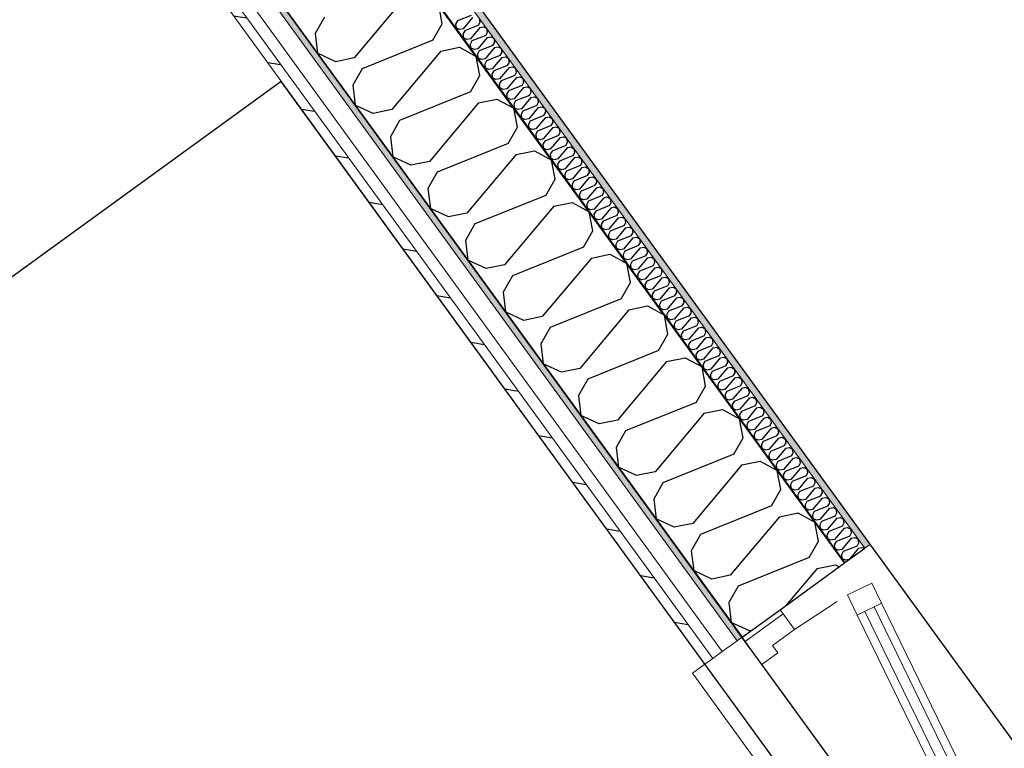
# Model space of a CAD drawing. Header units: millimetres. Extents: x -5000 to 341424, y -9235 to 550260.
# Tile 188 of 236: x 321086 to 323016, y 339263 to 340692. Entities that reach past the tile are written whole.
import ezdxf
from ezdxf.enums import TextEntityAlignment as Align

# ---------------------------------------------------------------- set-up
doc = ezdxf.new("R2010")
doc.units = ezdxf.units.MM
doc.header["$LTSCALE"] = 0.5
doc.header["$MEASUREMENT"] = 0
for name, pattern in [('Akselinje', [1500, 1000, -200, 100, -200]), ('PLINE', [0]), ('Stipling', [400, 200, -200])]:
    doc.linetypes.add(name, pattern=pattern)
for name, color, linetype in [('232- Ikke-bærende yttervegger (Skravur)(Nye konstruksjoner)', 7, 'Continuous'), ('232- Ikke-bærende yttervegger(Nye konstruksjoner)', 7, 'Continuous'), ('244- Vinduer_ dører_ foldevegger(Nye konstruksjoner)', 7, 'Continuous'), ('255- Gulvoverflate(Nye konstruksjoner)', 7, 'Continuous'), ('82-- Modullinjer(Nye konstruksjoner)', 7, 'Continuous'), ('842-M___1_50 Målsetting bygning', 7, 'Continuous'), ('862- M___Nettoareal(Nye konstruksjoner)', 7, 'Continuous'), ('862- M___Nettoareal(Polylinje)(Nye konstruksjoner)', 7, 'Continuous'), ('862- M___Nettoareal(Tekst)(Nye konstruksjoner)', 7, 'Continuous')]:
    doc.layers.add(name, color=color, linetype=linetype)
for name, color, linetype, lineweight in [('234- Vinduer_ dører_ porter(Nye konstruksjoner)', 7, 'Continuous', 0), ('235- Utvendig kledning og overflate(Nye konstruksjoner)', 7, 'Continuous', 0), ('236- Innvendig kledning og overflate(Nye konstruksjoner)', 7, 'Continuous', 0)]:
    doc.layers.add(name, color=color, linetype=linetype, lineweight=lineweight)
doc.styles.add('GENERATED_STYLE_1', font='txt')
doc.styles.add('GENERATED_STYLE_3', font='arial.ttf')
doc.styles.add('GENERATED_STYLE_5', font='arial.ttf')
doc.dimstyles.new('GENERATED_STYLE__4', dxfattribs={"dimtxt": 100, "dimasz": 95, "dimexe": 0.18, "dimexo": 0.0625, "dimgap": 0, "dimtad": 1, "dimdec": 0, "dimzin": 0, "dimdsep": 46, "dimtxsty": 'GENERATED_STYLE_3', "dimblk": 'ARROWHEAD_6', "dimblk1": 'ARROWHEAD_6', "dimblk2": 'ARROWHEAD_6', "dimcen": 0.09, "dimse1": 1, "dimse2": 1, "dimclrd": 256, "dimclre": 256, "dimclrt": 256, "dimadec": 1, "dimazin": 0, "dimtfac": 1, "dimtdec": 4, "dimtmove": 0, "dimatfit": 3, "dimfxl": 1, "dimtolj": 1, "dimtzin": 0, "dimarcsym": 0})
pattern_1 = [(0, (0, 0), (0, 43.30127), [0, -25]), (0, (12.5, 21.65), (0, 43.30127), [0, -25])]

# ---------------------------------------------------------------- blocks, each defined once
blk = doc.blocks.new('LEILIGHET 1__4', base_point=(324773.3, 337046.7))
at = {"layer": '862- M___Nettoareal(Polylinje)(Nye konstruksjoner)', "linetype": 'PLINE', "flags": 128}
blk.add_lwpolyline([(332979.5, 339707.9), (328200.8, 346285.2), (321486, 341406.6), (323434.5, 338724.7), (324809.8, 339724), (327640, 335828.5)], close=True, dxfattribs=at)
at = {"layer": '862- M___Nettoareal(Tekst)(Nye konstruksjoner)', "style": 'GENERATED_STYLE_1'}
for tag, p in [('DUMMY_861', (330844, 345873.6)), ('ROOM_NAME', (330129, 345824.4)), ('DUMMY_862', (330129, 345685.4))]:
    blk.add_attdef(tag, text='', height=100, dxfattribs=at).set_placement(p, align=Align.TOP_LEFT)
blk = doc.blocks.new('UTEPLASS__5', base_point=(324891.6, 335985.4))
at = {"layer": '862- M___Nettoareal(Polylinje)(Nye konstruksjoner)', "linetype": 'PLINE', "flags": 128}
blk.add_lwpolyline([(327176.5, 335786), (324721.3, 339165.2), (323346, 338166), (321598.5, 340571.2), (319414.2, 338984.2), (323747.9, 333019.3), (325932.2, 334606.3), (325801.2, 334786.7)], close=True, dxfattribs=at)
at = {"layer": '862- M___Nettoareal(Tekst)(Nye konstruksjoner)', "style": 'GENERATED_STYLE_1'}
for tag, p in [('DUMMY_861', (325206.5, 336173.6)), ('ROOM_NAME', (324576.8, 336123.8)), ('DUMMY_862', (324576.8, 335985.4))]:
    blk.add_attdef(tag, text='', height=100, dxfattribs=at).set_placement(p, align=Align.TOP_LEFT)
blk = doc.blocks.new('*X243')
at = {"layer": '232- Ikke-bærende yttervegger (Skravur)(Nye konstruksjoner)', "linetype": 'PLINE'}
for p, q in [((321970.7, 340700.9), (321943.8, 340690)), ((321943.8, 340690), (321940.3, 340683.8)), ((321940.3, 340683.8), (321941.2, 340676.3)), ((321973.7, 340696.8), (321955.1, 340674.5)), ((321985, 340681.3), (321988.5, 340687.5)), ((321988.5, 340687.5), (321987.2, 340694.7)), ((321948.1, 340673.1), (321941.2, 340676.3)), ((321955.1, 340674.5), (321948.1, 340673.1)), ((321958.1, 340670.4), (321954.6, 340664.2)), ((321954.6, 340664.2), (321955.5, 340656.6)), ((321985, 340681.3), (321958.1, 340670.4)), ((321988, 340677.1), (321969.3, 340654.9)), ((321988, 340677.1), (321995, 340678.6)), ((321995, 340678.6), (322001.4, 340675)), ((321999.3, 340661.6), (322002.8, 340667.8)), ((322002.8, 340667.8), (322001.4, 340675)), ((321962.3, 340653.5), (321955.5, 340656.6)), ((321969.3, 340654.9), (321962.3, 340653.5)), ((321972.3, 340650.8), (321968.8, 340644.5)), ((321968.8, 340644.5), (321969.7, 340637)), ((321999.3, 340661.6), (321972.3, 340650.8)), ((322002.3, 340657.5), (321983.6, 340635.2)), ((322002.3, 340657.5), (322009.3, 340658.9)), ((322009.3, 340658.9), (322015.7, 340655.4)), ((322013.5, 340642), (322017.1, 340648.2)), ((322017.1, 340648.2), (322015.7, 340655.4)), ((321976.6, 340633.8), (321969.7, 340637)), ((321983.6, 340635.2), (321976.6, 340633.8)), ((321986.6, 340631.1), (321983.1, 340624.9)), ((321983.1, 340624.9), (321984, 340617.4)), ((322013.5, 340642), (321986.6, 340631.1)), ((322016.5, 340637.8), (321997.9, 340615.6)), ((322016.5, 340637.8), (322023.5, 340639.3)), ((322023.5, 340639.3), (322030, 340635.7)), ((322027.8, 340622.3), (322031.3, 340628.5)), ((322031.3, 340628.5), (322030, 340635.7)), ((321990.9, 340614.2), (321984, 340617.4)), ((321997.9, 340615.6), (321990.9, 340614.2)), ((322000.9, 340611.5), (321997.4, 340605.3)), ((321997.4, 340605.3), (321998.3, 340597.7)), ((322027.8, 340622.3), (322000.9, 340611.5)), ((322030.8, 340618.2), (322012.2, 340596)), ((322030.8, 340618.2), (322037.8, 340619.6)), ((322037.8, 340619.6), (322044.2, 340616.1)), ((322042.1, 340602.7), (322045.6, 340608.9)), ((322045.6, 340608.9), (322044.2, 340616.1)), ((322005.2, 340594.5), (321998.3, 340597.7)), ((322012.2, 340596), (322005.2, 340594.5)), ((322015.2, 340591.8), (322011.6, 340585.6)), ((322011.6, 340585.6), (322012.5, 340578.1)), ((322042.1, 340602.7), (322015.2, 340591.8)), ((322045.1, 340598.6), (322026.4, 340576.3)), ((322045.1, 340598.6), (322052.1, 340600)), ((322052.1, 340600), (322058.5, 340596.5)), ((322056.4, 340583), (322059.9, 340589.3)), ((322059.9, 340589.3), (322058.5, 340596.5)), ((322019.4, 340574.9), (322012.5, 340578.1)), ((322026.4, 340576.3), (322019.4, 340574.9)), ((322029.4, 340572.2), (322025.9, 340566)), ((322025.9, 340566), (322026.8, 340558.4)), ((322056.4, 340583), (322029.4, 340572.2)), ((322059.4, 340578.9), (322040.7, 340556.7)), ((322059.4, 340578.9), (322066.3, 340580.3)), ((322066.3, 340580.3), (322072.8, 340576.8)), ((322070.6, 340563.4), (322074.1, 340569.6)), ((322074.1, 340569.6), (322072.8, 340576.8)), ((322033.7, 340555.2), (322026.8, 340558.4)), ((322040.7, 340556.7), (322033.7, 340555.2)), ((322043.7, 340552.5), (322040.2, 340546.3)), ((322040.2, 340546.3), (322041.1, 340538.8)), ((322070.6, 340563.4), (322043.7, 340552.5)), ((322073.6, 340559.3), (322055, 340537)), ((322073.6, 340559.3), (322080.6, 340560.7)), ((322080.6, 340560.7), (322087.1, 340557.2)), ((322084.9, 340543.7), (322088.4, 340550)), ((322088.4, 340550), (322087.1, 340557.2)), ((322048, 340535.6), (322041.1, 340538.8)), ((322055, 340537), (322048, 340535.6)), ((322058, 340532.9), (322054.5, 340526.7)), ((322084.9, 340543.7), (322058, 340532.9)), ((322087.9, 340539.6), (322069.3, 340517.4)), ((322087.9, 340539.6), (322094.9, 340541)), ((322094.9, 340541), (322101.3, 340537.5)), ((322099.2, 340524.1), (322102.7, 340530.3)), ((322102.7, 340530.3), (322101.3, 340537.5)), ((322054.5, 340526.7), (322055.4, 340519.1)), ((322062.3, 340515.9), (322055.4, 340519.1)), ((322069.3, 340517.4), (322062.3, 340515.9)), ((322072.3, 340513.2), (322068.7, 340507)), ((322099.2, 340524.1), (322072.3, 340513.2)), ((322102.2, 340520), (322083.5, 340497.7)), ((322102.2, 340520), (322109.2, 340521.4)), ((322109.2, 340521.4), (322115.6, 340517.9)), ((322113.4, 340504.5), (322117, 340510.7)), ((322117, 340510.7), (322115.6, 340517.9)), ((322068.7, 340507), (322069.6, 340499.5)), ((322076.5, 340496.3), (322069.6, 340499.5)), ((322083.5, 340497.7), (322076.5, 340496.3)), ((322086.5, 340493.6), (322083, 340487.4)), ((322113.4, 340504.5), (322086.5, 340493.6)), ((322116.4, 340500.3), (322097.8, 340478.1)), ((322116.4, 340500.3), (322123.4, 340501.8)), ((322123.4, 340501.8), (322129.9, 340498.2)), ((322127.7, 340484.8), (322131.2, 340491)), ((322131.2, 340491), (322129.9, 340498.2)), ((322083, 340487.4), (322083.9, 340479.8)), ((322090.8, 340476.7), (322083.9, 340479.8)), ((322097.8, 340478.1), (322090.8, 340476.7)), ((322100.8, 340474), (322097.3, 340467.7)), ((322127.7, 340484.8), (322100.8, 340474)), ((322130.7, 340480.7), (322112.1, 340458.4)), ((322130.7, 340480.7), (322137.7, 340482.1)), ((322137.7, 340482.1), (322144.1, 340478.6)), ((322142, 340465.2), (322145.5, 340471.4)), ((322145.5, 340471.4), (322144.1, 340478.6)), ((322097.3, 340467.7), (322098.2, 340460.2)), ((322105.1, 340457), (322098.2, 340460.2)), ((322112.1, 340458.4), (322105.1, 340457)), ((322115.1, 340454.3), (322111.5, 340448.1)), ((322142, 340465.2), (322115.1, 340454.3)), ((322145, 340461), (322126.3, 340438.8)), ((322145, 340461), (322152, 340462.5)), ((322152, 340462.5), (322158.4, 340459)), ((322156.3, 340445.5), (322159.8, 340451.7)), ((322159.8, 340451.7), (322158.4, 340459)), ((322111.5, 340448.1), (322112.5, 340440.6)), ((322119.3, 340437.4), (322112.5, 340440.6)), ((322126.3, 340438.8), (322119.3, 340437.4)), ((322129.3, 340434.7), (322125.8, 340428.5)), ((322156.3, 340445.5), (322129.3, 340434.7)), ((322159.3, 340441.4), (322140.6, 340419.2)), ((322159.3, 340441.4), (322166.3, 340442.8)), ((322166.3, 340442.8), (322172.7, 340439.3)), ((322170.5, 340425.9), (322174.1, 340432.1)), ((322174.1, 340432.1), (322172.7, 340439.3)), ((322125.8, 340428.5), (322126.7, 340420.9)), ((322133.6, 340417.7), (322126.7, 340420.9)), ((322140.6, 340419.2), (322133.6, 340417.7)), ((322143.6, 340415), (322140.1, 340408.8)), ((322170.5, 340425.9), (322143.6, 340415)), ((322173.5, 340421.8), (322154.9, 340399.5)), ((322173.5, 340421.8), (322180.5, 340423.2)), ((322180.5, 340423.2), (322187, 340419.7)), ((322184.8, 340406.2), (322188.3, 340412.5)), ((322188.3, 340412.5), (322187, 340419.7)), ((322140.1, 340408.8), (322141, 340401.3)), ((322147.9, 340398.1), (322141, 340401.3)), ((322154.9, 340399.5), (322147.9, 340398.1)), ((322157.9, 340395.4), (322154.4, 340389.2)), ((322184.8, 340406.2), (322157.9, 340395.4)), ((322187.8, 340402.1), (322169.2, 340379.9)), ((322187.8, 340402.1), (322194.8, 340403.5)), ((322194.8, 340403.5), (322201.2, 340400)), ((322199.1, 340386.6), (322202.6, 340392.8)), ((322202.6, 340392.8), (322201.2, 340400)), ((322154.4, 340389.2), (322155.3, 340381.6)), ((322162.2, 340378.4), (322155.3, 340381.6)), ((322169.2, 340379.9), (322162.2, 340378.4)), ((322172.2, 340375.7), (322168.6, 340369.5)), ((322199.1, 340386.6), (322172.2, 340375.7)), ((322202.1, 340382.5), (322183.4, 340360.2)), ((322202.1, 340382.5), (322209.1, 340383.9)), ((322209.1, 340383.9), (322215.5, 340380.4)), ((322213.3, 340367), (322216.9, 340373.2)), ((322216.9, 340373.2), (322215.5, 340380.4)), ((322168.6, 340369.5), (322169.5, 340362)), ((322176.4, 340358.8), (322169.5, 340362)), ((322183.4, 340360.2), (322176.4, 340358.8)), ((322186.4, 340356.1), (322182.9, 340349.9)), ((322213.3, 340367), (322186.4, 340356.1)), ((322216.3, 340362.8), (322197.7, 340340.6)), ((322216.3, 340362.8), (322223.3, 340364.3)), ((322223.3, 340364.3), (322229.8, 340360.7)), ((322227.6, 340347.3), (322231.1, 340353.5)), ((322231.1, 340353.5), (322229.8, 340360.7)), ((322182.9, 340349.9), (322183.8, 340342.3)), ((322190.7, 340339.2), (322183.8, 340342.3)), ((322197.7, 340340.6), (322190.7, 340339.2)), ((322200.7, 340336.5), (322197.2, 340330.2)), ((322227.6, 340347.3), (322200.7, 340336.5)), ((322230.6, 340343.2), (322212, 340320.9)), ((322230.6, 340343.2), (322237.6, 340344.6)), ((322237.6, 340344.6), (322244.1, 340341.1)), ((322245.4, 340333.9), (322244.1, 340341.1)), ((322197.2, 340330.2), (322198.1, 340322.7)), ((322205, 340319.5), (322198.1, 340322.7)), ((322212, 340320.9), (322205, 340319.5)), ((322215, 340316.8), (322211.5, 340310.6)), ((322241.9, 340327.7), (322215, 340316.8)), ((322244.9, 340323.5), (322226.2, 340301.3)), ((322241.9, 340327.7), (322245.4, 340333.9)), ((322244.9, 340323.5), (322251.9, 340325)), ((322251.9, 340325), (322258.3, 340321.4)), ((322259.7, 340314.2), (322258.3, 340321.4)), ((322211.5, 340310.6), (322212.4, 340303.1)), ((322219.2, 340299.9), (322212.4, 340303.1)), ((322226.2, 340301.3), (322219.2, 340299.9)), ((322229.2, 340297.2), (322225.7, 340290.9)), ((322256.2, 340308), (322229.2, 340297.2)), ((322259.2, 340303.9), (322240.5, 340281.6)), ((322256.2, 340308), (322259.7, 340314.2)), ((322259.2, 340303.9), (322266.2, 340305.3)), ((322266.2, 340305.3), (322272.6, 340301.8)), ((322274, 340294.6), (322272.6, 340301.8)), ((322225.7, 340290.9), (322226.6, 340283.4)), ((322233.5, 340280.2), (322226.6, 340283.4)), ((322240.5, 340281.6), (322233.5, 340280.2)), ((322243.5, 340277.5), (322240, 340271.3)), ((322270.4, 340288.4), (322243.5, 340277.5)), ((322273.4, 340284.2), (322254.8, 340262)), ((322270.4, 340288.4), (322274, 340294.6)), ((322273.4, 340284.2), (322280.4, 340285.7)), ((322280.4, 340285.7), (322286.9, 340282.2)), ((322288.2, 340274.9), (322286.9, 340282.2)), ((322240, 340271.3), (322240.9, 340263.8)), ((322247.8, 340260.6), (322240.9, 340263.8)), ((322254.8, 340262), (322247.8, 340260.6)), ((322257.8, 340257.9), (322254.3, 340251.7)), ((322284.7, 340268.7), (322257.8, 340257.9)), ((322287.7, 340264.6), (322269.1, 340242.4)), ((322284.7, 340268.7), (322288.2, 340274.9)), ((322287.7, 340264.6), (322294.7, 340266)), ((322294.7, 340266), (322301.1, 340262.5)), ((322302.5, 340255.3), (322301.1, 340262.5)), ((322254.3, 340251.7), (322255.2, 340244.1)), ((322262.1, 340240.9), (322255.2, 340244.1)), ((322269.1, 340242.4), (322262.1, 340240.9)), ((322272.1, 340238.2), (322268.5, 340232)), ((322299, 340249.1), (322272.1, 340238.2)), ((322302, 340245), (322283.3, 340222.7)), ((322299, 340249.1), (322302.5, 340255.3)), ((322302, 340245), (322309, 340246.4)), ((322309, 340246.4), (322315.4, 340242.9)), ((322316.8, 340235.7), (322315.4, 340242.9)), ((322268.5, 340232), (322269.4, 340224.5)), ((322276.3, 340221.3), (322269.4, 340224.5)), ((322283.3, 340222.7), (322276.3, 340221.3)), ((322286.3, 340218.6), (322282.8, 340212.4)), ((322313.3, 340229.4), (322286.3, 340218.6)), ((322316.2, 340225.3), (322297.6, 340203.1)), ((322313.3, 340229.4), (322316.8, 340235.7)), ((322316.2, 340225.3), (322323.2, 340226.7)), ((322323.2, 340226.7), (322329.7, 340223.2)), ((322331, 340216), (322329.7, 340223.2)), ((322282.8, 340212.4), (322283.7, 340204.8)), ((322290.6, 340201.6), (322283.7, 340204.8)), ((322297.6, 340203.1), (322290.6, 340201.6)), ((322300.6, 340198.9), (322297.1, 340192.7)), ((322327.5, 340209.8), (322300.6, 340198.9)), ((322330.5, 340205.7), (322311.9, 340183.4)), ((322327.5, 340209.8), (322331, 340216)), ((322330.5, 340205.7), (322337.5, 340207.1)), ((322337.5, 340207.1), (322344, 340203.6)), ((322345.3, 340196.4), (322344, 340203.6)), ((322297.1, 340192.7), (322298, 340185.2)), ((322304.9, 340182), (322298, 340185.2)), ((322311.9, 340183.4), (322304.9, 340182)), ((322341.8, 340190.2), (322314.9, 340179.3)), ((322344.8, 340186), (322326.2, 340163.8)), ((322341.8, 340190.2), (322345.3, 340196.4)), ((322344.8, 340186), (322351.8, 340187.5)), ((322351.8, 340187.5), (322358.2, 340183.9)), ((322359.6, 340176.7), (322358.2, 340183.9)), ((322314.9, 340179.3), (322311.4, 340173.1)), ((322311.4, 340173.1), (322312.3, 340165.5)), ((322319.2, 340162.4), (322312.3, 340165.5)), ((322326.2, 340163.8), (322319.2, 340162.4)), ((322356.1, 340170.5), (322329.2, 340159.7)), ((322359.1, 340166.4), (322340.4, 340144.1)), ((322356.1, 340170.5), (322359.6, 340176.7)), ((322359.1, 340166.4), (322366.1, 340167.8)), ((322366.1, 340167.8), (322372.5, 340164.3)), ((322373.9, 340157.1), (322372.5, 340164.3)), ((322329.2, 340159.7), (322325.6, 340153.4)), ((322325.6, 340153.4), (322326.5, 340145.9)), ((322333.4, 340142.7), (322326.5, 340145.9)), ((322340.4, 340144.1), (322333.4, 340142.7)), ((322370.3, 340150.9), (322343.4, 340140)), ((322373.3, 340146.7), (322354.7, 340124.5)), ((322370.3, 340150.9), (322373.9, 340157.1)), ((322373.3, 340146.7), (322380.3, 340148.2)), ((322380.3, 340148.2), (322386.8, 340144.6)), ((322388.1, 340137.4), (322386.8, 340144.6)), ((322343.4, 340140), (322339.9, 340133.8)), ((322339.9, 340133.8), (322340.8, 340126.3)), ((322347.7, 340123.1), (322340.8, 340126.3)), ((322354.7, 340124.5), (322347.7, 340123.1)), ((322384.6, 340131.2), (322357.7, 340120.4)), ((322387.6, 340127.1), (322369, 340104.9)), ((322384.6, 340131.2), (322388.1, 340137.4)), ((322387.6, 340127.1), (322394.6, 340128.5)), ((322394.6, 340128.5), (322401, 340125)), ((322402.4, 340117.8), (322401, 340125)), ((322357.7, 340120.4), (322354.2, 340114.2)), ((322354.2, 340114.2), (322355.1, 340106.6)), ((322362, 340103.4), (322355.1, 340106.6)), ((322369, 340104.9), (322362, 340103.4)), ((322398.9, 340111.6), (322372, 340100.7)), ((322401.9, 340107.5), (322383.2, 340085.2)), ((322398.9, 340111.6), (322402.4, 340117.8)), ((322401.9, 340107.5), (322408.9, 340108.9)), ((322408.9, 340108.9), (322415.3, 340105.4)), ((322416.7, 340098.2), (322415.3, 340105.4)), ((322372, 340100.7), (322368.4, 340094.5)), ((322368.4, 340094.5), (322369.3, 340087)), ((322376.2, 340083.8), (322369.3, 340087)), ((322383.2, 340085.2), (322376.2, 340083.8)), ((322413.2, 340091.9), (322386.2, 340081.1)), ((322416.2, 340087.8), (322397.5, 340065.6)), ((322413.2, 340091.9), (322416.7, 340098.2)), ((322416.2, 340087.8), (322423.2, 340089.2)), ((322423.2, 340089.2), (322429.6, 340085.7)), ((322430.9, 340078.5), (322429.6, 340085.7)), ((322386.2, 340081.1), (322382.7, 340074.9)), ((322382.7, 340074.9), (322383.6, 340067.3)), ((322390.5, 340064.1), (322383.6, 340067.3)), ((322397.5, 340065.6), (322390.5, 340064.1)), ((322427.4, 340072.3), (322400.5, 340061.4)), ((322430.4, 340068.2), (322411.8, 340045.9)), ((322427.4, 340072.3), (322430.9, 340078.5)), ((322430.4, 340068.2), (322437.4, 340069.6)), ((322437.4, 340069.6), (322443.9, 340066.1)), ((322445.2, 340058.9), (322443.9, 340066.1)), ((322400.5, 340061.4), (322397, 340055.2)), ((322397, 340055.2), (322397.9, 340047.7)), ((322404.8, 340044.5), (322397.9, 340047.7)), ((322411.8, 340045.9), (322404.8, 340044.5)), ((322441.7, 340052.6), (322414.8, 340041.8)), ((322444.7, 340048.5), (322426.1, 340026.3)), ((322441.7, 340052.6), (322445.2, 340058.9)), ((322444.7, 340048.5), (322451.7, 340049.9)), ((322451.7, 340049.9), (322458.1, 340046.4)), ((322459.5, 340039.2), (322458.1, 340046.4)), ((322414.8, 340041.8), (322411.3, 340035.6)), ((322411.3, 340035.6), (322412.2, 340028)), ((322419.1, 340024.8), (322412.2, 340028)), ((322426.1, 340026.3), (322419.1, 340024.8)), ((322456, 340033), (322429.1, 340022.1)), ((322459, 340028.9), (322440.3, 340006.6)), ((322456, 340033), (322459.5, 340039.2)), ((322459, 340028.9), (322466, 340030.3)), ((322466, 340030.3), (322472.4, 340026.8)), ((322473.8, 340019.6), (322472.4, 340026.8)), ((322429.1, 340022.1), (322425.5, 340015.9)), ((322425.5, 340015.9), (322426.4, 340008.4)), ((322433.3, 340005.2), (322426.4, 340008.4)), ((322440.3, 340006.6), (322433.3, 340005.2)), ((322470.2, 340013.4), (322443.3, 340002.5)), ((322473.2, 340009.2), (322454.6, 339987)), ((322470.2, 340013.4), (322473.8, 340019.6)), ((322473.2, 340009.2), (322480.2, 340010.7)), ((322480.2, 340010.7), (322486.7, 340007.1)), ((322488, 339999.9), (322486.7, 340007.1)), ((322443.3, 340002.5), (322439.8, 339996.3)), ((322439.8, 339996.3), (322440.7, 339988.7)), ((322447.6, 339985.6), (322440.7, 339988.7)), ((322454.6, 339987), (322447.6, 339985.6)), ((322484.5, 339993.7), (322457.6, 339982.9)), ((322487.5, 339989.6), (322468.9, 339967.3)), ((322484.5, 339993.7), (322488, 339999.9)), ((322487.5, 339989.6), (322494.5, 339991)), ((322494.5, 339991), (322501, 339987.5)), ((322502.3, 339980.3), (322501, 339987.5)), ((322457.6, 339982.9), (322454.1, 339976.6)), ((322454.1, 339976.6), (322455, 339969.1)), ((322461.9, 339965.9), (322455, 339969.1)), ((322468.9, 339967.3), (322461.9, 339965.9)), ((322498.8, 339974.1), (322471.9, 339963.2)), ((322501.8, 339969.9), (322483.1, 339947.7)), ((322498.8, 339974.1), (322502.3, 339980.3)), ((322501.8, 339969.9), (322508.8, 339971.4)), ((322508.8, 339971.4), (322515.2, 339967.9)), ((322516.6, 339960.6), (322515.2, 339967.9)), ((322471.9, 339963.2), (322468.4, 339957)), ((322468.4, 339957), (322469.3, 339949.5)), ((322476.1, 339946.3), (322469.3, 339949.5)), ((322513.1, 339954.4), (322486.1, 339943.6)), ((322516.1, 339950.3), (322497.4, 339928.1)), ((322513.1, 339954.4), (322516.6, 339960.6)), ((322516.1, 339950.3), (322523.1, 339951.7)), ((322523.1, 339951.7), (322529.5, 339948.2)), ((322530.9, 339941), (322529.5, 339948.2)), ((322483.1, 339947.7), (322476.1, 339946.3)), ((322486.1, 339943.6), (322482.6, 339937.4)), ((322482.6, 339937.4), (322483.5, 339929.8)), ((322490.4, 339926.6), (322483.5, 339929.8)), ((322527.3, 339934.8), (322500.4, 339923.9)), ((322530.3, 339930.7), (322511.7, 339908.4)), ((322527.3, 339934.8), (322530.9, 339941)), ((322530.3, 339930.7), (322537.3, 339932.1)), ((322537.3, 339932.1), (322543.8, 339928.6)), ((322497.4, 339928.1), (322490.4, 339926.6)), ((322500.4, 339923.9), (322496.9, 339917.7)), ((322496.9, 339917.7), (322497.8, 339910.2)), ((322504.7, 339907), (322497.8, 339910.2)), ((322541.6, 339915.1), (322514.7, 339904.3)), ((322544.6, 339911), (322526, 339888.8)), ((322541.6, 339915.1), (322545.1, 339921.4)), ((322545.1, 339921.4), (322543.8, 339928.6)), ((322544.6, 339911), (322551.6, 339912.4)), ((322551.6, 339912.4), (322558, 339908.9)), ((322511.7, 339908.4), (322504.7, 339907)), ((322514.7, 339904.3), (322511.2, 339898.1)), ((322511.2, 339898.1), (322512.1, 339890.5)), ((322519, 339887.3), (322512.1, 339890.5)), ((322555.9, 339895.5), (322529, 339884.6)), ((322558.9, 339891.4), (322540.2, 339869.1)), ((322555.9, 339895.5), (322559.4, 339901.7)), ((322559.4, 339901.7), (322558, 339908.9)), ((322558.9, 339891.4), (322565.9, 339892.8)), ((322565.9, 339892.8), (322572.3, 339889.3)), ((322526, 339888.8), (322519, 339887.3)), ((322529, 339884.6), (322525.4, 339878.4)), ((322525.4, 339878.4), (322526.3, 339870.9)), ((322533.2, 339867.7), (322526.3, 339870.9)), ((322570.1, 339875.9), (322543.2, 339865)), ((322573.1, 339871.7), (322554.5, 339849.5)), ((322570.1, 339875.9), (322573.7, 339882.1)), ((322573.7, 339882.1), (322572.3, 339889.3)), ((322573.1, 339871.7), (322580.1, 339873.2)), ((322580.1, 339873.2), (322586.6, 339869.6)), ((322540.2, 339869.1), (322533.2, 339867.7)), ((322543.2, 339865), (322539.7, 339858.8)), ((322539.7, 339858.8), (322540.6, 339851.2)), ((322584.4, 339856.2), (322557.5, 339845.4)), ((322587.4, 339852.1), (322568.8, 339829.8)), ((322584.4, 339856.2), (322587.9, 339862.4)), ((322587.9, 339862.4), (322586.6, 339869.6)), ((322587.4, 339852.1), (322594.4, 339853.5)), ((322594.4, 339853.5), (322600.9, 339850)), ((322547.5, 339848.1), (322540.6, 339851.2)), ((322554.5, 339849.5), (322547.5, 339848.1)), ((322557.5, 339845.4), (322554, 339839.1)), ((322554, 339839.1), (322554.9, 339831.6)), ((322598.7, 339836.6), (322571.8, 339825.7)), ((322601.7, 339832.4), (322583.1, 339810.2)), ((322598.7, 339836.6), (322602.2, 339842.8)), ((322602.2, 339842.8), (322600.9, 339850)), ((322601.7, 339832.4), (322608.7, 339833.9)), ((322608.7, 339833.9), (322615.1, 339830.3)), ((322561.8, 339828.4), (322554.9, 339831.6)), ((322568.8, 339829.8), (322561.8, 339828.4)), ((322571.8, 339825.7), (322568.3, 339819.5)), ((322568.3, 339819.5), (322569.2, 339812)), ((322613, 339816.9), (322586, 339806.1)), ((322613, 339816.9), (322616.5, 339823.1)), ((322616.5, 339823.1), (322615.1, 339830.3)), ((322616, 339812.8), (322623, 339814.2)), ((322623, 339814.2), (322629.4, 339810.7)), ((322576.1, 339808.8), (322569.2, 339812)), ((322583.1, 339810.2), (322576.1, 339808.8)), ((322586, 339806.1), (322582.5, 339799.8)), ((322582.5, 339799.8), (322583.4, 339792.3)), ((322616, 339812.8), (322597.3, 339790.5)), ((322627.2, 339797.3), (322600.3, 339786.4)), ((322627.2, 339797.3), (322630.8, 339803.5)), ((322630.8, 339803.5), (322629.4, 339810.7)), ((322630.2, 339793.1), (322637.2, 339794.6)), ((322637.2, 339794.6), (322643.7, 339791.1)), ((322590.3, 339789.1), (322583.4, 339792.3)), ((322597.3, 339790.5), (322590.3, 339789.1)), ((322600.3, 339786.4), (322596.8, 339780.2)), ((322596.8, 339780.2), (322597.7, 339772.7)), ((322630.2, 339793.1), (322611.6, 339770.9)), ((322641.5, 339777.6), (322614.6, 339766.8)), ((322641.5, 339777.6), (322645, 339783.8)), ((322645, 339783.8), (322643.7, 339791.1)), ((322644.5, 339773.5), (322651.5, 339774.9)), ((322651.5, 339774.9), (322657.9, 339771.4)), ((322604.6, 339769.5), (322597.7, 339772.7)), ((322611.6, 339770.9), (322604.6, 339769.5)), ((322614.6, 339766.8), (322611.1, 339760.6)), ((322611.1, 339760.6), (322612, 339753)), ((322644.5, 339773.5), (322625.9, 339751.3)), ((322655.8, 339758), (322628.9, 339747.1)), ((322655.8, 339758), (322659.3, 339764.2)), ((322659.3, 339764.2), (322657.9, 339771.4)), ((322658.8, 339753.9), (322665.8, 339755.3)), ((322665.8, 339755.3), (322672.2, 339751.8)), ((322618.9, 339749.8), (322612, 339753)), ((322625.9, 339751.3), (322618.9, 339749.8)), ((322628.9, 339747.1), (322625.3, 339740.9)), ((322625.3, 339740.9), (322626.2, 339733.4)), ((322658.8, 339753.9), (322640.1, 339731.6)), ((322670.1, 339738.3), (322643.1, 339727.5)), ((322670.1, 339738.3), (322673.6, 339744.6)), ((322673.6, 339744.6), (322672.2, 339751.8)), ((322633.1, 339730.2), (322626.2, 339733.4)), ((322640.1, 339731.6), (322633.1, 339730.2)), ((322643.1, 339727.5), (322639.6, 339721.3)), ((322639.6, 339721.3), (322640.5, 339713.7)), ((322673.1, 339734.2), (322654.4, 339712)), ((322684.3, 339718.7), (322657.4, 339707.8)), ((322673.1, 339734.2), (322680.1, 339735.6)), ((322680.1, 339735.6), (322686.5, 339732.1)), ((322684.3, 339718.7), (322687.8, 339724.9)), ((322687.8, 339724.9), (322686.5, 339732.1)), ((322647.4, 339710.5), (322640.5, 339713.7)), ((322654.4, 339712), (322647.4, 339710.5)), ((322657.4, 339707.8), (322653.9, 339701.6)), ((322653.9, 339701.6), (322654.8, 339694.1)), ((322687.3, 339714.6), (322668.7, 339692.3)), ((322698.6, 339699.1), (322671.7, 339688.2)), ((322687.3, 339714.6), (322694.3, 339716)), ((322694.3, 339716), (322700.8, 339712.5)), ((322698.6, 339699.1), (322702.1, 339705.3)), ((322702.1, 339705.3), (322700.8, 339712.5)), ((322661.7, 339690.9), (322654.8, 339694.1)), ((322668.7, 339692.3), (322661.7, 339690.9)), ((322671.7, 339688.2), (322668.2, 339682)), ((322668.2, 339682), (322669.1, 339674.4)), ((322701.6, 339694.9), (322683, 339672.7)), ((322712.9, 339679.4), (322686, 339668.6)), ((322701.6, 339694.9), (322708.6, 339696.4)), ((322708.6, 339696.4), (322715, 339692.8)), ((322712.9, 339679.4), (322716.4, 339685.6)), ((322716.4, 339685.6), (322715, 339692.8)), ((322676, 339671.3), (322669.1, 339674.4)), ((322683, 339672.7), (322676, 339671.3)), ((322686, 339668.6), (322682.4, 339662.3)), ((322682.4, 339662.3), (322683.3, 339654.8)), ((322715.9, 339675.3), (322697.2, 339653)), ((322727.1, 339659.8), (322700.2, 339648.9)), ((322715.9, 339675.3), (322722.9, 339676.7)), ((322722.9, 339676.7), (322729.3, 339673.2)), ((322727.1, 339659.8), (322730.7, 339666)), ((322730.7, 339666), (322729.3, 339673.2)), ((322690.2, 339651.6), (322683.3, 339654.8)), ((322697.2, 339653), (322690.2, 339651.6)), ((322700.2, 339648.9), (322696.7, 339642.7)), ((322696.7, 339642.7), (322697.6, 339635.2)), ((322730.1, 339655.6), (322711.5, 339633.4)), ((322730.1, 339655.6), (322737.1, 339657.1)), ((322737.1, 339657.1), (322741.2, 339654.9)), ((322704.5, 339632), (322697.6, 339635.2)), ((322711.5, 339633.4), (322704.5, 339632))]:
    blk.add_line(p, q, dxfattribs=at)
blk = doc.blocks.new('*X245')
at = {"layer": '232- Ikke-bærende yttervegger (Skravur)(Nye konstruksjoner)', "linetype": 'PLINE'}
for p, q in [((321837.7, 340732.3), (321741.3, 340617.4)), ((321914.1, 340684.3), (321907.1, 340721.5)), ((321683.1, 340697.6), (321664.9, 340665.5)), ((321895.9, 340652.2), (321914.1, 340684.3)), ((321664.9, 340665.5), (321669.6, 340626.5)), ((321895.9, 340652.2), (321756.8, 340596.1)), ((321705.2, 340610), (321669.6, 340626.5)), ((321911.4, 340630.9), (321815.1, 340515.9)), ((321911.4, 340630.9), (321947.6, 340638.2)), ((321947.6, 340638.2), (321980.8, 340620)), ((321741.3, 340617.4), (321705.2, 340610)), ((321987.8, 340582.8), (321980.8, 340620)), ((321756.8, 340596.1), (321738.6, 340564)), ((321969.6, 340550.7), (321987.8, 340582.8)), ((321738.6, 340564), (321743.3, 340525)), ((321969.6, 340550.7), (321830.6, 340494.6)), ((321985.1, 340529.4), (321888.8, 340414.4)), ((321985.1, 340529.4), (322021.3, 340536.7)), ((322021.3, 340536.7), (322054.6, 340518.5)), ((321778.9, 340508.5), (321743.3, 340525)), ((321815.1, 340515.9), (321778.9, 340508.5)), ((322061.6, 340481.3), (322054.6, 340518.5)), ((321830.6, 340494.6), (321812.4, 340462.5)), ((322043.4, 340449.2), (322061.6, 340481.3)), ((321812.4, 340462.5), (321817, 340423.5)), ((322043.4, 340449.2), (321904.3, 340393.1)), ((322058.9, 340427.9), (322095, 340435.2)), ((322095, 340435.2), (322128.3, 340417.1)), ((321852.7, 340407), (321817, 340423.5)), ((321888.8, 340414.4), (321852.7, 340407)), ((322058.9, 340427.9), (321962.6, 340312.9)), ((322135.3, 340379.8), (322128.3, 340417.1)), ((321904.3, 340393.1), (321886.1, 340361)), ((322117.1, 340347.7), (322135.3, 340379.8)), ((321886.1, 340361), (321890.8, 340322)), ((322117.1, 340347.7), (321978, 340291.6)), ((321926.4, 340305.6), (321890.8, 340322)), ((322132.6, 340326.4), (322036.3, 340211.4)), ((322132.6, 340326.4), (322168.8, 340333.7)), ((322168.8, 340333.7), (322202, 340315.6)), ((322209.1, 340278.3), (322202, 340315.6)), ((321962.6, 340312.9), (321926.4, 340305.6)), ((321978, 340291.6), (321959.9, 340259.5)), ((322190.9, 340246.2), (322209.1, 340278.3)), ((321959.9, 340259.5), (321964.5, 340220.5)), ((322190.9, 340246.2), (322051.8, 340190.1)), ((322000.1, 340204.1), (321964.5, 340220.5)), ((322206.4, 340224.9), (322110, 340109.9)), ((322206.4, 340224.9), (322242.5, 340232.3)), ((322242.5, 340232.3), (322275.8, 340214.1)), ((322036.3, 340211.4), (322000.1, 340204.1)), ((322282.8, 340176.8), (322275.8, 340214.1)), ((322051.8, 340190.1), (322033.6, 340158)), ((322264.6, 340144.7), (322282.8, 340176.8)), ((322033.6, 340158), (322038.3, 340119)), ((322264.6, 340144.7), (322125.5, 340088.6)), ((322280.1, 340123.4), (322183.8, 340008.4)), ((322280.1, 340123.4), (322316.3, 340130.8)), ((322316.3, 340130.8), (322349.5, 340112.6)), ((322073.9, 340102.6), (322038.3, 340119)), ((322110, 340109.9), (322073.9, 340102.6)), ((322356.5, 340075.3), (322349.5, 340112.6)), ((322125.5, 340088.6), (322107.3, 340056.5)), ((322338.3, 340043.2), (322356.5, 340075.3)), ((322107.3, 340056.5), (322112, 340017.5)), ((322338.3, 340043.2), (322199.3, 339987.1)), ((322353.8, 340021.9), (322390, 340029.3)), ((322390, 340029.3), (322423.3, 340011.1)), ((322147.6, 340001.1), (322112, 340017.5)), ((322183.8, 340008.4), (322147.6, 340001.1)), ((322353.8, 340021.9), (322257.5, 339907)), ((322430.3, 339973.8), (322423.3, 340011.1)), ((322199.3, 339987.1), (322181.1, 339955)), ((322412.1, 339941.7), (322430.3, 339973.8)), ((322181.1, 339955), (322185.7, 339916.1)), ((322412.1, 339941.7), (322273, 339885.6)), ((322221.4, 339899.6), (322185.7, 339916.1)), ((322427.6, 339920.4), (322331.3, 339805.5)), ((322427.6, 339920.4), (322463.7, 339927.8)), ((322463.7, 339927.8), (322497, 339909.6)), ((322504, 339872.3), (322497, 339909.6)), ((322257.5, 339907), (322221.4, 339899.6)), ((322273, 339885.6), (322254.8, 339853.5)), ((322485.8, 339840.2), (322504, 339872.3)), ((322254.8, 339853.5), (322259.5, 339814.6)), ((322485.8, 339840.2), (322346.7, 339784.1)), ((322295.1, 339798.1), (322259.5, 339814.6)), ((322501.3, 339818.9), (322405, 339704)), ((322501.3, 339818.9), (322537.5, 339826.3)), ((322537.5, 339826.3), (322570.7, 339808.1)), ((322331.3, 339805.5), (322295.1, 339798.1)), ((322577.8, 339770.8), (322570.7, 339808.1)), ((322346.7, 339784.1), (322328.6, 339752)), ((322559.6, 339738.7), (322577.8, 339770.8)), ((322328.6, 339752), (322333.2, 339713.1)), ((322559.6, 339738.7), (322420.5, 339682.6)), ((322575, 339717.4), (322478.7, 339602.5)), ((322575, 339717.4), (322611.2, 339724.8)), ((322611.2, 339724.8), (322644.5, 339706.6)), ((322368.8, 339696.6), (322333.2, 339713.1)), ((322405, 339704), (322368.8, 339696.6)), ((322651.5, 339669.4), (322644.5, 339706.6)), ((322420.5, 339682.6), (322402.3, 339650.5)), ((322633.3, 339637.2), (322651.5, 339669.4)), ((322402.3, 339650.5), (322407, 339611.6)), ((322633.3, 339637.2), (322494.2, 339581.2)), ((322648.8, 339615.9), (322685, 339623.3)), ((322685, 339623.3), (322692.3, 339619.3)), ((322442.6, 339595.1), (322407, 339611.6)), ((322478.7, 339602.5), (322442.6, 339595.1)), ((322648.8, 339615.9), (322588.4, 339543.8)), ((322494.2, 339581.2), (322476, 339549)), ((322476, 339549), (322480.7, 339510.1)), ((322516.3, 339493.6), (322480.7, 339510.1)), ((322520.4, 339494.4), (322516.3, 339493.6))]:
    blk.add_line(p, q, dxfattribs=at)
blk = doc.blocks.new('Vindu[23]')
at = {"layer": '234- Vinduer_ dører_ porter(Nye konstruksjoner)', "linetype": 'PLINE'}
for p, q in [((322752.7, 339663.2), (323405.1, 338765.2)), ((322708.4, 339564), (322756, 339587.2)), ((322756, 339587.2), (322775.3, 339547.7)), ((322727.7, 339524.5), (322708.4, 339564)), ((322775.3, 339547.7), (322727.7, 339524.5)), ((322775.3, 339547.7), (323181.2, 338715.4)), ((322507.7, 339472.9), (322582.2, 339527)), ((322576.3, 339535), (322582.2, 339527)), ((322582.2, 339527), (322604.5, 339496.2)), ((323133.6, 338692.2), (322727.7, 339524.5)), ((323148.4, 338699.4), (322742.5, 339531.7)), ((322760.5, 339540.5), (323166.4, 338708.2)), ((322604.5, 339496.2), (322561.6, 339465.1)), ((322507.7, 339472.9), (322501.9, 339481)), ((322540.7, 339427.6), (322507.7, 339472.9)), ((322572.2, 339450.5), (322540.7, 339427.6)), ((322561.6, 339465.1), (322572.2, 339450.5)), ((322429, 339428.1), (322404.8, 339410.4)), ((322429, 339428.1), (323081.5, 338530.1)), ((322404.8, 339410.4), (323057.2, 338512.4))]:
    blk.add_line(p, q, dxfattribs=at)
at = {"layer": '234- Vinduer_ dører_ porter(Nye konstruksjoner)', "linetype": 'Stipling'}
blk.add_line((322604.5, 339496.2), (322708.4, 339564), dxfattribs=at)
at = {"layer": '235- Utvendig kledning og overflate(Nye konstruksjoner)', "linetype": 'PLINE'}
for p, q in [((322463, 339452.8), (322492.1, 339473.9)), ((322492.1, 339473.9), (322501.9, 339481)), ((322444.4, 339439.2), (322463, 339452.8)), ((322429, 339428.1), (322444.4, 339439.2))]:
    blk.add_line(p, q, dxfattribs=at)
at = {"layer": '236- Innvendig kledning og overflate(Nye konstruksjoner)', "linetype": 'PLINE'}
for p, q in [((322742.1, 339655.5), (322752.7, 339663.2)), ((322702.5, 339626.7), (322703.3, 339627.3))]:
    blk.add_line(p, q, dxfattribs=at)
at = {"layer": '244- Vinduer_ dører_ foldevegger(Nye konstruksjoner)', "linetype": 'PLINE'}
for p, q in [((322703.3, 339627.3), (322742.1, 339655.5)), ((322576.3, 339535), (322702.5, 339626.7)), ((322501.9, 339481), (322576.3, 339535)), ((322501.9, 339481), (322576.3, 339535))]:
    blk.add_line(p, q, dxfattribs=at)
blk = doc.blocks.new('Standard grid marker[106]', base_point=(327836.7, 332138.2))
at = {"layer": '82-- Modullinjer(Nye konstruksjoner)', "linetype": 'Akselinje'}
blk.add_line((327719.1, 332300), (320204.8, 342642.6), dxfattribs=at)
at = {"layer": '82-- Modullinjer(Nye konstruksjoner)', "style": 'GENERATED_STYLE_5'}
blk.add_attdef('AC_MarkerText_1', text='', height=100, rotation=360, dxfattribs=at).set_placement((327910.2, 332090.2), align=Align.TOP_CENTER)
blk = doc.blocks.new('*D906')
at = {"layer": '842-M___1_50 Målsetting bygning', "linetype": 'PLINE'}
for p, q in [((321202.6, 338537), (319935.9, 340280.4)), ((321278.4, 338592.1), (321126.8, 338481.9)), ((321132.8, 338548.1), (321272.4, 338525.9)), ((321855, 337639), (321202.6, 338537)), ((321930.9, 337694.1), (321779.2, 337583.9)), ((321785.2, 337650.1), (321924.9, 337627.9)), ((321920.9, 337548.4), (321855, 337639))]:
    blk.add_line(p, q, dxfattribs=at)
at = {"layer": '842-M___1_50 Målsetting bygning', "char_height": 100, "attachment_point": 7, "rotation": 306, "style": 'GENERATED_STYLE_3'}
for s, insert in [('\\A1;{\\pql;\\fArial|b0|i0|c0|p0;\\W1.000000;1\xa0110}', (321447.1, 338234.5)), ('\\A1;{\\pql;\\fArial|b0|i0|c0|p0;\\W1.000000;2\xa0210}', (321330.9, 338156.3)), ('\\A1;{\\pql;\\fArial|b0|i0|c0|p0;\\W1.000000;112}', (321953.1, 337776.2))]:
    blk.add_mtext(s, dxfattribs=dict(at, insert=insert))
blk = doc.blocks.new('ARROWHEAD_6')
at = {"linetype": 'Continuous'}
for p, q in [((-0.5, -0.5), (0.5, 0.5)), ((0, 0), (-1, 0))]:
    blk.add_line(p, q, dxfattribs=at)
blk = doc.blocks.new('*D907')
at = {"layer": '842-M___1_50 Målsetting bygning', "linetype": 'PLINE'}
for p, q in [((319866.1, 340291.5), (320005.8, 340269.4)), ((321202.6, 338537), (319935.9, 340280.4)), ((321132.8, 338548.1), (321272.4, 338525.9))]:
    blk.add_line(p, q, dxfattribs=at)
at = {"layer": '842-M___1_50 Målsetting bygning', "insert": (320484.6, 339559.3), "char_height": 100, "attachment_point": 7, "rotation": 306, "style": 'GENERATED_STYLE_3'}
blk.add_mtext('\\A1;{\\pql;\\fArial|b0|i0|c0|p0;\\W1.000000;2\xa0155}', dxfattribs=at)
blk = doc.blocks.new('*D908')
at = {"layer": '842-M___1_50 Målsetting bygning', "linetype": 'PLINE'}
for p, q in [((319882.5, 340513.5), (319730.8, 340403.3)), ((319806.6, 340458.4), (319762.5, 340519.1)), ((319876.5, 340447.4), (319736.8, 340469.5)), ((319935.9, 340280.4), (319806.6, 340458.4)), ((320011.8, 340335.5), (319860.1, 340225.3)), ((319866.1, 340291.5), (320005.8, 340269.4)), ((321202.6, 338537), (319935.9, 340280.4))]:
    blk.add_line(p, q, dxfattribs=at)
at = {"layer": '842-M___1_50 Målsetting bygning', "insert": (319820.2, 340473.7), "char_height": 100, "attachment_point": 7, "rotation": 306, "style": 'GENERATED_STYLE_3'}
blk.add_mtext('\\A1;{\\pql;\\fArial|b0|i0|c0|p0;\\W1.000000;220}', dxfattribs=at)
blk = doc.blocks.new('SOV__42', base_point=(324008.6, 341303.6))
at = {"layer": '862- M___Nettoareal(Polylinje)(Nye konstruksjoner)', "linetype": 'PLINE', "flags": 128}
blk.add_lwpolyline([(325919.8, 340530.4), (323971.3, 343212.3), (321486, 341406.6), (323434.5, 338724.7)], close=True, dxfattribs=at)
at = {"layer": '862- M___Nettoareal(Tekst)(Nye konstruksjoner)', "style": 'GENERATED_STYLE_1'}
for tag, p in [('DUMMY_861', (324232.8, 341491.8)), ('ROOM_NAME', (323784.5, 341442)), ('DUMMY_862', (323784.5, 341303.6))]:
    blk.add_attdef(tag, text='', height=100, dxfattribs=at).set_placement(p, align=Align.TOP_LEFT)

msp = doc.modelspace()

# ---------------------------------------------------------------- hatches: boundary and pattern name
at = {"layer": '232- Ikke-bærende yttervegger (Skravur)(Nye konstruksjoner)', "linetype": 'Continuous'}
msp.add_hatch(color=256, dxfattribs=at).paths.add_polyline_path([(321284.8, 341578), (322702.5, 339626.7), (322703.3, 339627.3), (321286, 341578.1)])
h = msp.add_hatch(dxfattribs=at)
h.set_pattern_fill('Prikker_tett', color=256, style=0, pattern_type=2)
h.set_pattern_definition(pattern_1)
h.paths.add_polyline_path([(321356.7, 341584.6), (321346.1, 341577), (322742.1, 339655.5), (322752.7, 339663.2)])
h = msp.add_hatch(dxfattribs=at)
h.set_pattern_fill('Skrålinjer_2', color=256, style=0, pattern_type=2)
h.set_pattern_definition([(351, (0, 0), (12.514757, 79.015067), [80, 0])])
h.paths.add_polyline_path([(320919.7, 341537.8), (320904.3, 341526.7), (322429, 339428.1), (322444.4, 339439.2)])
h = msp.add_hatch(dxfattribs=at)
h.set_pattern_fill('Prikker_tett', color=256, style=0, pattern_type=2)
h.set_pattern_definition(pattern_1)
h.paths.add_polyline_path([(321018.9, 341522.1), (321009.2, 341515.1), (322492.1, 339473.9), (322501.9, 339481)])

# ---------------------------------------------------------------- linework, layer by layer
at = {"layer": '232- Ikke-bærende yttervegger(Nye konstruksjoner)', "linetype": 'PLINE'}
for p, q in [((322702.5, 339626.7), (321284.8, 341578)), ((322703.3, 339627.3), (321307.3, 341548.7)), ((321018.9, 341522.1), (322501.9, 339481)), ((322703.3, 339627.3), (322742.1, 339655.5)), ((322576.3, 339535), (322702.5, 339626.7)), ((322501.9, 339481), (322576.3, 339535))]:
    msp.add_line(p, q, dxfattribs=at)
at = {"layer": '235- Utvendig kledning og overflate(Nye konstruksjoner)', "linetype": 'PLINE'}
for p, q in [((320933.2, 341519.2), (322444.4, 339439.2)), ((321009.2, 341515.1), (322492.1, 339473.9)), ((320973, 341503.6), (322463, 339452.8)), ((322463, 339452.8), (322492.1, 339473.9)), ((322492.1, 339473.9), (322501.9, 339481)), ((322444.4, 339439.2), (322463, 339452.8)), ((322429, 339428.1), (322444.4, 339439.2))]:
    msp.add_line(p, q, dxfattribs=at)
at = {"layer": '235- Utvendig kledning og overflate(Nye konstruksjoner)', "linetype": 'PLINE', "flags": 128}
msp.add_lwpolyline([(320893.2, 341542), (322429, 339428.1)], dxfattribs=at)
at = {"layer": '236- Innvendig kledning og overflate(Nye konstruksjoner)', "linetype": 'PLINE'}
for p, q in [((322742.1, 339655.5), (321346.1, 341577)), ((322742.1, 339655.5), (322752.7, 339663.2)), ((322702.5, 339626.7), (322703.3, 339627.3))]:
    msp.add_line(p, q, dxfattribs=at)
at = {"layer": '236- Innvendig kledning og overflate(Nye konstruksjoner)', "linetype": 'PLINE', "flags": 128}
msp.add_lwpolyline([(322752.7, 339663.2), (321356.7, 341584.6)], dxfattribs=at)
at = {"layer": '255- Gulvoverflate(Nye konstruksjoner)', "linetype": 'PLINE', "flags": 128}
for points in [[(312050.9, 354357.8), (325191, 354357.8), (332914.5, 343727.4), (331296.5, 342551.8), (333412.5, 339639.3), (327571.4, 335395.5), (324741.2, 339290.9), (323365.9, 338291.7), (321018.9, 341522.1), (322394.2, 342521.3), (320493.2, 345137.8), (314670.9, 345137.8), (314670.9, 343437.8), (308450.9, 343437.8), (308450.9, 352357.8), (312050.9, 352357.8)], [(324721.3, 339165.2), (323346, 338166), (321598.5, 340571.2), (319414.2, 338984.2), (323747.9, 333019.3), (327307.6, 335605.6)]]:
    msp.add_lwpolyline(points, close=True, dxfattribs=at)

# ---------------------------------------------------------------- block references
at = {"layer": '232- Ikke-bærende yttervegger(Nye konstruksjoner)'}
for name in ['*X245', '*X243']:
    msp.add_blockref(name, (0, 0), dxfattribs=at)
at = {"layer": '244- Vinduer_ dører_ foldevegger(Nye konstruksjoner)', "linetype": 'PLINE'}
msp.add_blockref('Vindu[23]', (0, 0), dxfattribs=at)
at = {"layer": '82-- Modullinjer(Nye konstruksjoner)', "linetype": 'PLINE'}
msp.add_blockref('Standard grid marker[106]', (327836.7, 332138.2), dxfattribs=at)
at = {"layer": '862- M___Nettoareal(Nye konstruksjoner)', "linetype": 'Continuous'}
for name, p in [('LEILIGHET 1__4', (324773.3, 337046.7)), ('SOV__42', (324008.6, 341303.6)), ('UTEPLASS__5', (324891.6, 335985.4))]:
    msp.add_blockref(name, p, dxfattribs=at)

# ---------------------------------------------------------------- dimensions: what is measured, and where the dimension line sits
at = {"layer": '842-M___1_50 Målsetting bygning', "linetype": 'Continuous'}
for base, p1, p2, picture, middle in [((319806.6, 340458.4), (325652.4, 344433.7), (325523.1, 344611.7), '*D908', (319927.8, 340410.8)), ((319935.9, 340280.4), (322429, 339428.1), (325652.4, 344433.7), '*D907', (320625.9, 339449.9)), ((321202.6, 338537), (323081.5, 338530.1), (322429, 339428.1), '*D906', (321588.4, 338125.1))]:
    dim = msp.add_linear_dim(base=base, p1=p1, p2=p2, angle=126, dimstyle='GENERATED_STYLE__4', dxfattribs=at)
    dim.commit()
    dim.dimension.update_dxf_attribs({"geometry": picture, "text_midpoint": middle, "dimtype": 160, "text_rotation": 306})

doc.saveas('drawing.dxf')
